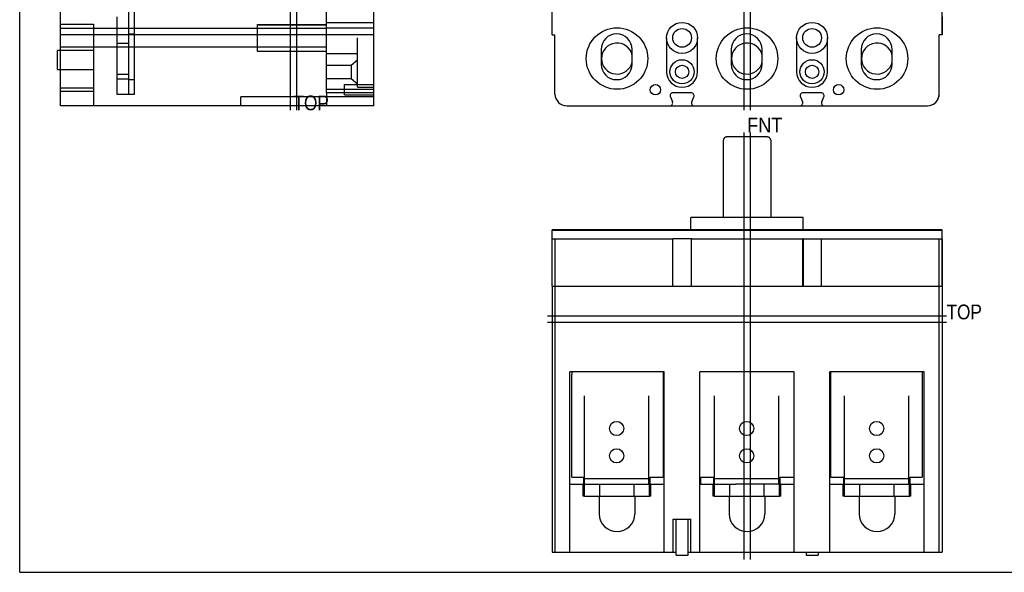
# Model space of a CAD drawing. Extents: x 0 to 22, y 0 to 17.
# Tile 1 of 6: x 0 to 10.4, y 0 to 5.8. Entities that reach past the tile are written whole.
import ezdxf
from ezdxf.enums import TextEntityAlignment as Align

# ---------------------------------------------------------------- set-up
doc = ezdxf.new("R2010")
doc.units = 0
doc.header["$LTSCALE"] = 1.21
doc.layers.get('0').update_dxf_attribs({"linetype": 'CONTINUOUS'})
doc.styles.add('TEXTSTYLE_0', font='txt', dxfattribs={"width": 0.8})

msp = doc.modelspace()

# ---------------------------------------------------------------- linework, layer by layer
at = {"color": 7, "linetype": 'CONTINUOUS'}
for q in [(0, 17), (22, 0)]:
    msp.add_line((0, 0), q, dxfattribs=at)
at = {"color": 1, "linetype": 'CONTINUOUS'}
for p, q in [((2.862, 11.98), (2.862, 4.887)), ((7.725, 11.98), (7.725, 4.887)), ((7.725, 4.652), (7.725, 0.135)), ((9.801, 2.643), (5.583, 2.643))]:
    msp.add_line(p, q, dxfattribs=at)
at = {"color": 2, "linetype": 'CONTINUOUS'}
for p, q in [((2.928, 11.98), (2.928, 4.887)), ((7.659, 11.98), (7.659, 4.887)), ((1.151, 6.45), (1.151, 5.059)), ((3.745, 5.072), (3.245, 5.072)), ((3.245, 5.072), (3.245, 5.028)), ((3.745, 5.028), (3.245, 5.028)), ((3.745, 5.028), (3.745, 5.072)), ((7.659, 4.652), (7.659, 0.135)), ((7.101, 3.526), (7.101, 3.026)), ((7.104, 3.526), (7.101, 3.526)), ((8.284, 3.526), (8.281, 3.526)), ((8.284, 3.526), (8.284, 3.026)), ((9.755, 3.526), (9.755, 3.526)), ((9.755, 3.526), (9.755, 3.026)), ((9.755, 3.37), (9.755, 3.37)), ((5.63, 3.026), (5.63, 2.397)), ((9.801, 2.709), (5.583, 2.709)), ((5.967, 0.932), (5.967, 1.008)), ((6.667, 0.932), (6.667, 1.008)), ((7.342, 0.932), (7.342, 1.008)), ((8.042, 0.932), (8.042, 1.008)), ((8.717, 0.932), (8.717, 1.008)), ((9.417, 0.932), (9.417, 1.008)), ((5.958, 0.807), (5.958, 0.932)), ((5.973, 0.932), (5.958, 0.932)), ((6.676, 0.932), (6.661, 0.932)), ((6.676, 0.807), (6.676, 0.932)), ((7.348, 0.932), (7.333, 0.932)), ((7.333, 0.807), (7.333, 0.932)), ((7.392, 0.932), (7.466, 0.932)), ((7.804, 0.932), (7.572, 0.932)), ((8.051, 0.932), (8.036, 0.932)), ((8.051, 0.807), (8.051, 0.932)), ((8.723, 0.932), (8.708, 0.932)), ((8.708, 0.807), (8.708, 0.932)), ((9.426, 0.932), (9.411, 0.932)), ((9.426, 0.807), (9.426, 0.932)), ((5.973, 0.807), (5.958, 0.807)), ((6.676, 0.807), (6.661, 0.807)), ((7.348, 0.807), (7.333, 0.807)), ((8.051, 0.807), (8.036, 0.807)), ((8.723, 0.807), (8.708, 0.807)), ((9.426, 0.807), (9.411, 0.807))]:
    msp.add_line(p, q, dxfattribs=at)
at = {"color": 6, "linetype": 'CONTINUOUS'}
for p, q in [((5.63, 5.684), (5.63, 6.981)), ((9.755, 5.684), (9.755, 6.981)), ((1.213, 5.059), (1.213, 6.439)), ((3.245, 5.072), (3.245, 5.953)), ((3.745, 5.072), (3.745, 5.936)), ((0.432, 4.934), (0.432, 5.934)), ((1.026, 5.874), (1.026, 5.059)), ((9.755, 5.874), (9.755, 5.684)), ((0.432, 5.799), (0.782, 5.799)), ((3.245, 5.752), (0.432, 5.752)), ((0.782, 5.799), (0.782, 4.934)), ((2.51, 5.793), (3.245, 5.793)), ((2.51, 5.793), (2.51, 5.512)), ((2.51, 5.792), (3.245, 5.792)), ((3.245, 5.817), (3.745, 5.817)), ((3.245, 5.759), (3.745, 5.759)), ((3.745, 5.684), (0.432, 5.684)), ((1.151, 5.694), (1.213, 5.694)), ((3.573, 5.13), (3.573, 5.653)), ((5.63, 5.684), (5.661, 5.684)), ((5.661, 5.059), (5.661, 5.684)), ((6.841, 5.653), (6.841, 5.294)), ((7.169, 5.294), (7.169, 5.653)), ((8.216, 5.653), (8.216, 5.294)), ((8.544, 5.294), (8.544, 5.653)), ((9.755, 5.684), (9.724, 5.684)), ((9.724, 5.059), (9.724, 5.684)), ((9.724, 5.059), (9.724, 5.684)), ((3.245, 5.554), (0.432, 5.554)), ((1.026, 5.598), (1.151, 5.598)), ((6.149, 5.53), (6.149, 5.375)), ((6.477, 5.375), (6.477, 5.53)), ((7.524, 5.53), (7.524, 5.375)), ((7.852, 5.375), (7.852, 5.53)), ((8.899, 5.53), (8.899, 5.375)), ((9.227, 5.375), (9.227, 5.53)), ((0.782, 5.519), (0.401, 5.519)), ((0.401, 5.319), (0.401, 5.519)), ((2.51, 5.513), (3.245, 5.513)), ((2.51, 5.512), (3.245, 5.512)), ((3.245, 5.489), (3.573, 5.489)), ((3.507, 5.364), (3.573, 5.421)), ((0.401, 5.319), (0.782, 5.319)), ((3.245, 5.364), (3.507, 5.364)), ((3.507, 5.364), (3.507, 5.224)), ((1.026, 5.27), (1.151, 5.27)), ((1.026, 5.221), (1.151, 5.221)), ((1.151, 5.211), (1.213, 5.211)), ((3.245, 5.224), (3.507, 5.224)), ((3.507, 5.224), (3.573, 5.166)), ((0.432, 5.123), (0.782, 5.123)), ((3.245, 5.109), (3.745, 5.109)), ((3.435, 5.159), (3.745, 5.159)), ((3.435, 5.049), (3.435, 5.159)), ((3.573, 5.13), (3.745, 5.13)), ((0.432, 5.09), (0.782, 5.09)), ((1.026, 5.059), (1.213, 5.059)), ((3.245, 5.028), (2.338, 5.028)), ((2.338, 4.934), (2.338, 5.028)), ((3.245, 5.028), (3.245, 4.934)), ((3.435, 5.049), (3.745, 5.049)), ((3.745, 4.934), (3.745, 5.028)), ((6.881, 5.028), (6.903, 4.977)), ((7.101, 5.072), (6.909, 5.072)), ((7.107, 4.977), (7.129, 5.028)), ((8.256, 5.028), (8.278, 4.977)), ((8.476, 5.072), (8.284, 5.072)), ((8.482, 4.977), (8.504, 5.028)), ((3.745, 4.934), (0.432, 4.934)), ((5.786, 4.934), (9.599, 4.934)), ((7.88, 4.606), (7.504, 4.606)), ((7.442, 3.752), (7.442, 4.572)), ((7.942, 4.572), (7.942, 3.752)), ((7.099, 3.622), (7.099, 3.752)), ((8.287, 3.752), (7.099, 3.752)), ((8.287, 3.622), (8.287, 3.752)), ((5.63, 3.026), (5.63, 3.622)), ((9.755, 3.622), (5.63, 3.622)), ((5.63, 3.618), (9.755, 3.618)), ((9.755, 3.026), (9.755, 3.622)), ((5.63, 3.526), (6.906, 3.526)), ((5.661, 3.526), (5.661, 3.026)), ((6.906, 3.026), (6.906, 3.526)), ((7.101, 3.526), (6.906, 3.526)), ((7.104, 3.026), (7.104, 3.526)), ((7.104, 3.526), (8.281, 3.526)), ((8.281, 3.026), (8.281, 3.526)), ((8.284, 3.526), (9.755, 3.526)), ((8.479, 3.026), (8.479, 3.526)), ((9.724, 3.026), (9.724, 3.526)), ((7.101, 3.317), (7.104, 3.321)), ((8.284, 3.317), (8.281, 3.321)), ((5.63, 3.026), (5.63, 0.213)), ((5.63, 3.026), (9.755, 3.026)), ((5.661, 3.026), (5.661, 0.213)), ((9.724, 0.213), (9.724, 3.026)), ((9.755, 3.026), (9.755, 0.213)), ((5.817, 0.213), (5.817, 2.119)), ((6.817, 2.119), (5.817, 2.119)), ((5.838, 1.008), (5.838, 2.092)), ((6.804, 2.119), (6.804, 1.008)), ((6.817, 0.213), (6.817, 2.119)), ((7.192, 0.213), (7.192, 2.119)), ((8.192, 2.119), (7.192, 2.119)), ((8.192, 0.213), (8.192, 2.119)), ((9.567, 2.119), (8.567, 2.119)), ((8.567, 0.213), (8.567, 2.119)), ((8.58, 1.008), (8.58, 2.119)), ((9.545, 2.119), (9.545, 1.008)), ((9.567, 0.213), (9.567, 2.119)), ((5.973, 0.807), (5.973, 1.865)), ((6.653, 0.932), (6.653, 1.865)), ((7.348, 0.807), (7.348, 1.865)), ((8.028, 0.932), (8.028, 1.865)), ((8.723, 0.807), (8.723, 1.865)), ((9.403, 0.932), (9.403, 1.865)), ((5.838, 1.008), (5.967, 1.008)), ((5.973, 0.994), (6.653, 0.994)), ((6.667, 1.008), (6.804, 1.008)), ((7.205, 1.008), (7.342, 1.008)), ((7.205, 0.932), (7.205, 1.008)), ((7.348, 0.994), (8.028, 0.994)), ((8.042, 1.008), (8.192, 1.008)), ((8.58, 1.008), (8.717, 1.008)), ((8.723, 0.994), (9.403, 0.994)), ((9.417, 1.008), (9.545, 1.008)), ((5.817, 0.932), (5.958, 0.932)), ((5.973, 0.932), (6.661, 0.932)), ((6.135, 0.807), (6.135, 0.932)), ((6.499, 0.807), (6.499, 0.932)), ((6.661, 0.807), (6.661, 0.932)), ((6.676, 0.932), (6.817, 0.932)), ((7.192, 0.932), (7.333, 0.932)), ((7.348, 0.932), (7.392, 0.932)), ((7.466, 0.932), (7.572, 0.932)), ((7.51, 0.807), (7.51, 0.932)), ((8.036, 0.932), (7.804, 0.932)), ((7.874, 0.807), (7.874, 0.932)), ((8.036, 0.807), (8.036, 0.932)), ((8.051, 0.932), (8.192, 0.932)), ((8.567, 0.932), (8.708, 0.932)), ((8.723, 0.932), (9.411, 0.932)), ((8.885, 0.807), (8.885, 0.932)), ((9.249, 0.807), (9.249, 0.932)), ((9.411, 0.807), (9.411, 0.932)), ((9.426, 0.932), (9.567, 0.932)), ((5.973, 0.807), (6.661, 0.807)), ((6.129, 0.807), (6.129, 0.619)), ((6.505, 0.807), (6.505, 0.619)), ((7.348, 0.807), (8.036, 0.807)), ((7.504, 0.807), (7.504, 0.619)), ((7.88, 0.807), (7.88, 0.619)), ((8.723, 0.807), (9.411, 0.807)), ((8.879, 0.807), (8.879, 0.619)), ((9.255, 0.807), (9.255, 0.619)), ((6.911, 0.563), (7.099, 0.563)), ((6.911, 0.213), (6.911, 0.563)), ((6.943, 0.182), (6.943, 0.563)), ((7.068, 0.182), (7.068, 0.563)), ((7.099, 0.213), (7.099, 0.563)), ((5.63, 0.213), (6.943, 0.213)), ((7.068, 0.213), (9.755, 0.213)), ((8.318, 0.213), (8.318, 0.182)), ((8.443, 0.213), (8.443, 0.182)), ((6.943, 0.182), (7.068, 0.182)), ((8.318, 0.182), (8.443, 0.182))]:
    msp.add_line(p, q, dxfattribs=at)
for centre, radius in [((6.317, 5.434), 0.325), ((7.005, 5.653), 0.164), ((7.005, 5.653), 0.099), ((7.692, 5.434), 0.325), ((8.38, 5.653), 0.164), ((8.38, 5.653), 0.099), ((9.067, 5.434), 0.325), ((7.005, 5.294), 0.128), ((8.38, 5.294), 0.128), ((7.005, 5.294), 0.07), ((8.38, 5.294), 0.07), ((6.723, 5.104), 0.055), ((8.661, 5.104), 0.055)]:
    msp.add_circle(centre, radius, dxfattribs=at)
at = {"color": 2, "linetype": 'CONTINUOUS'}
for centre in [(6.313, 1.521), (7.688, 1.521), (9.063, 1.521), (6.313, 1.232), (7.688, 1.232), (9.063, 1.232)]:
    msp.add_circle(centre, 0.075, dxfattribs=at)
at = {"color": 6, "linetype": 'CONTINUOUS'}
for centre, radius, start, end in [((6.313, 5.53), 0.164, 0, 180), ((7.688, 5.53), 0.164, 0, 180), ((9.063, 5.53), 0.164, 0, 180), ((6.317, 5.434), 0.164, 11.5809, 348.4191), ((7.692, 5.434), 0.164, 11.5809, 348.4191), ((9.067, 5.434), 0.164, 11.5809, 348.4191), ((6.313, 5.375), 0.164, 180, 360), ((7.688, 5.375), 0.164, 180, 360), ((9.063, 5.375), 0.164, 180, 360), ((7.005, 5.294), 0.164, 180, 360), ((8.38, 5.294), 0.164, 180, 360), ((5.786, 5.059), 0.125, 180, 270), ((6.909, 5.041), 0.031, 90, 204.0283), ((8.476, 5.041), 0.031, 335.9717, 90), ((9.599, 5.059), 0.125, 270, 360), ((9.599, 5.059), 0.125, 292.9525, 360), ((6.875, 4.965), 0.031, 270, 24.0283), ((7.135, 4.965), 0.031, 155.9717, 270), ((8.25, 4.965), 0.031, 270, 24.0283), ((8.51, 4.965), 0.031, 155.9717, 270), ((5.948, 2.092), 0.11, 166.191, 180), ((6.317, 0.619), 0.188, 180, 360), ((7.692, 0.619), 0.188, 180, 360), ((9.067, 0.619), 0.188, 180, 360)]:
    msp.add_arc(centre, radius, start, end, dxfattribs=at)
at = {"color": 2, "linetype": 'CONTINUOUS'}
for centre, start, end in [((7.101, 5.041), 335.9717, 90), ((8.284, 5.041), 90, 204.0283)]:
    msp.add_arc(centre, 0.031, start, end, dxfattribs=at)
at = {"color": 6, "linetype": 'CONTINUOUS'}
for points, knots in [([(7.472, 4.604), (7.471, 4.604), (7.469, 4.604), (7.466, 4.603), (7.463, 4.602), (7.46, 4.601), (7.457, 4.599), (7.454, 4.597), (7.45, 4.594), (7.447, 4.59), (7.445, 4.586), (7.443, 4.581), (7.442, 4.576), (7.442, 4.573), (7.442, 4.572)], [0, 0, 0, 0, 0.059514, 0.1186, 0.181573, 0.252218, 0.331866, 0.419638, 0.513565, 0.612433, 0.716602, 0.826518, 0.94271, 1, 1, 1, 1]), ([(7.504, 4.606), (7.503, 4.606), (7.5, 4.606), (7.495, 4.606), (7.491, 4.606), (7.486, 4.606), (7.482, 4.605), (7.478, 4.605), (7.476, 4.605), (7.475, 4.605)], [0, 0, 0, 0, 0.135298, 0.304916, 0.467609, 0.619941, 0.759643, 0.885981, 1, 1, 1, 1]), ([(7.911, 4.604), (7.91, 4.605), (7.907, 4.605), (7.904, 4.605), (7.899, 4.606), (7.895, 4.606), (7.89, 4.606), (7.885, 4.606), (7.882, 4.606), (7.88, 4.606)], [0, 0, 0, 0, 0.108237, 0.230506, 0.368075, 0.520549, 0.685506, 0.858853, 1, 1, 1, 1]), ([(7.942, 4.572), (7.942, 4.573), (7.942, 4.576), (7.941, 4.581), (7.939, 4.586), (7.937, 4.59), (7.933, 4.594), (7.93, 4.597), (7.926, 4.6), (7.923, 4.601), (7.92, 4.603), (7.917, 4.603), (7.914, 4.604), (7.912, 4.604), (7.911, 4.604)], [0, 0, 0, 0, 0.059344, 0.174885, 0.283885, 0.387118, 0.485285, 0.579228, 0.667518, 0.747975, 0.819016, 0.881145, 0.939498, 1, 1, 1, 1])]:
    msp.add_open_spline(points, degree=3, knots=knots, dxfattribs=at)
msp.add_open_spline([(7.475, 4.605), (7.474, 4.605), (7.473, 4.604), (7.472, 4.604)], degree=3, dxfattribs=at)

# ---------------------------------------------------------------- texts
at = {"color": 2, "linetype": 'CONTINUOUS', "style": 'TEXTSTYLE_0'}
for s, p, p2 in [('TOP', (2.895, 4.887), (3.27, 4.887)), ('FNT', (7.692, 4.652), (8.067, 4.652)), ('TOP', (9.801, 2.676), (10.176, 2.676))]:
    msp.add_text(s, height=0.1562, dxfattribs=at).set_placement(p, p2, align=Align.FIT)

doc.saveas('drawing.dxf')
